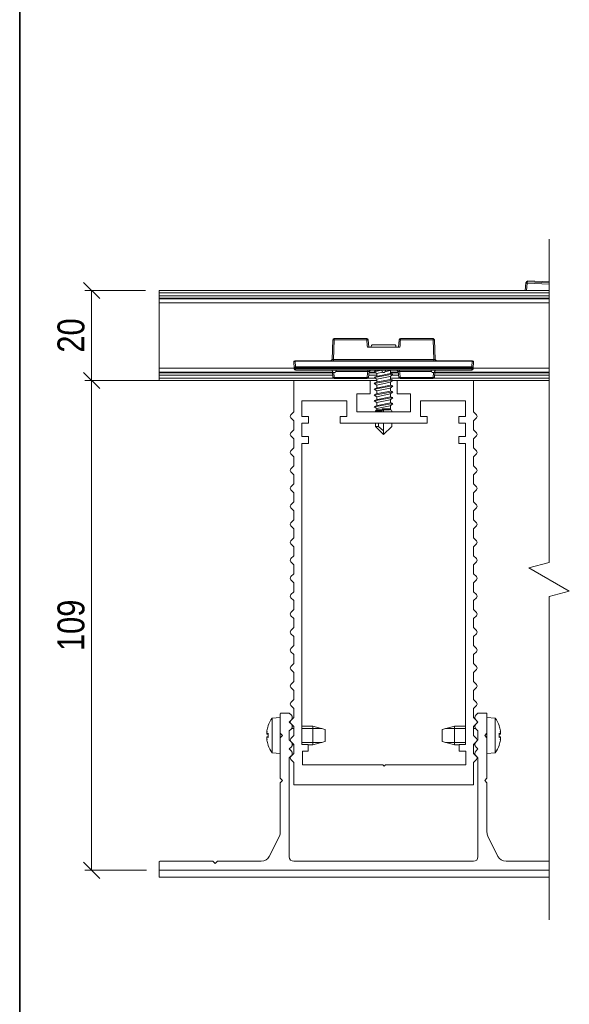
# Model space of a CAD drawing. Header units: millimetres. Extents: x 15 to 3247, y -45 to 876.
# Tile 2 of 13: x 15 to 137, y 234 to 453. Entities that reach past the tile are written whole.
import ezdxf

# ---------------------------------------------------------------- set-up
doc = ezdxf.new("R2010")
doc.units = ezdxf.units.MM
doc.header["$LTSCALE"] = 3
doc.layers.get('0').update_dxf_attribs({"lineweight": 18, "true_color": 0x2a2a2a})
for name, color, linetype, lineweight in [('Border (ISO)', 7, 'Continuous', 35), ('Break Line (ISO)', 7, 'Continuous', 18), ('Dimension (ISO)', 7, 'Continuous', 5), ('Visible (ISO)', 7, 'Continuous', 13), ('Visible Narrow (ISO)', 7, 'Continuous', 5)]:
    doc.layers.add(name, color=color, linetype=linetype, lineweight=lineweight)
doc.styles.add('_Text_Narrow_Small', font='ARIALN.TTF')
doc.dimstyles.new('_Dim-20', dxfattribs={"dimscale": 3, "dimtxt": 2, "dimasz": 1.2, "dimexe": 0.5, "dimexo": 1, "dimgap": 0.5, "dimtad": 1, "dimdec": 1, "dimrnd": 1e-08, "dimdsep": 46, "dimtxsty": '_Text_Narrow_Small', "dimblk": 'OBLIQUE', "dimcen": 0.09, "dimclrd": 256, "dimclre": 256, "dimclrt": 256, "dimadec": 1, "dimazin": 0, "dimtfac": 10, "dimtdec": 0, "dimtmove": 0, "dimatfit": 3, "dimldrblk": 'Filled-1', "dimfxl": 1, "dimtolj": 1, "dimlwd": 0, "dimlwe": 0, "dimarcsym": 0})

# ---------------------------------------------------------------- blocks, each defined once
blk = doc.blocks.new('Borders Border')
at = {"layer": 'Border (ISO)'}
blk.add_line((5, 5), (5, 292), dxfattribs=at)
blk = doc.blocks.new('_Oblique')
at = {"color": 0, "linetype": 'ByBlock', "lineweight": -2}
blk.add_line((-0.5, -0.5), (0.5, 0.5), dxfattribs=at)
blk = doc.blocks.new('*D35')
at = {"layer": 'Defpoints', "color": 0, "transparency": 16777216}
for p in [(76.02, 372.91), (31.02, 263.91), (46.22, 263.91)]:
    blk.add_point(p, dxfattribs=at)
at = {"layer": 'Dimension (ISO)', "lineweight": 0, "transparency": 16777216}
for p, q in [((73.02, 372.91), (29.52, 372.91)), ((31.02, 372.91), (31.02, 263.91)), ((43.22, 263.91), (29.52, 263.91))]:
    blk.add_line(p, q, dxfattribs=at)
at = {"layer": 'Dimension (ISO)', "lineweight": 0, "transparency": 16777216, "xscale": 3.600000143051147, "yscale": 3.600000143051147, "zscale": 3.600000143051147}
for p, rotation in [((31.02, 372.91), 90), ((31.02, 263.91), 270)]:
    blk.add_blockref('_Oblique', p, dxfattribs=dict(at, rotation=rotation))
at = {"layer": 'Dimension (ISO)', "lineweight": 5, "transparency": 16777216, "insert": (26.45, 318.41), "char_height": 6, "attachment_point": 5, "rotation": 90, "style": '_Text_Narrow_Small'}
blk.add_mtext('\\A1;109', dxfattribs=at)
blk = doc.blocks.new('Filled-1')
at = {"color": 0}
for p, q in [((0, 0), (-1, 0.167)), ((-1, 0.167), (-1, -0.167)), ((-1, 0), (0, 0)), ((-1, -0.167), (0, 0))]:
    blk.add_line(p, q, dxfattribs=at)
at = {"color": 0, "flags": 128}
blk.add_lwpolyline([(-1, -0.167), (0, 0), (-1, 0.167), (-1, -0.167)], dxfattribs=at)
at = {"color": 0}
blk.add_solid([(-1, -0.167), (0, 0), (-1, 0.167), (-1, -0.167)], dxfattribs=at)
blk = doc.blocks.new('*D37')
at = {"layer": 'Defpoints', "color": 0, "transparency": 16777216}
for p in [(46.02, 392.91), (31.02, 372.91), (76.02, 372.91)]:
    blk.add_point(p, dxfattribs=at)
at = {"layer": 'Dimension (ISO)', "lineweight": 0, "transparency": 16777216}
for p, q in [((43.02, 392.91), (29.52, 392.91)), ((31.02, 392.91), (31.02, 372.91)), ((73.02, 372.91), (29.52, 372.91))]:
    blk.add_line(p, q, dxfattribs=at)
at = {"layer": 'Dimension (ISO)', "lineweight": 0, "transparency": 16777216, "xscale": 3.600000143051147, "yscale": 3.600000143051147, "zscale": 3.600000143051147}
for p, rotation in [((31.02, 392.91), 90), ((31.02, 372.91), 270)]:
    blk.add_blockref('_Oblique', p, dxfattribs=dict(at, rotation=rotation))
at = {"layer": 'Dimension (ISO)', "lineweight": 5, "transparency": 16777216, "insert": (26.45, 382.91), "char_height": 6, "attachment_point": 5, "rotation": 90, "style": '_Text_Narrow_Small'}
blk.add_mtext('\\A1;20', dxfattribs=at)

msp = doc.modelspace()

# ---------------------------------------------------------------- linework, layer by layer
at = {"layer": 'Break Line (ISO)', "flags": 128}
msp.add_lwpolyline([(132.847, 252.883), (132.847, 324.808), (137.347, 326.014), (128.347, 331.21), (132.847, 332.416), (132.847, 404.34)], dxfattribs=at)
at = {"layer": 'Visible (ISO)'}
for p, q in [((127.689, 394.593), (127.524, 392.908)), ((127.833, 394.912), (127.723, 394.705)), ((132.847, 394.815), (128.114, 395.071)), ((46.018, 392.908), (132.847, 392.908)), ((46.018, 392.908), (46.018, 392.408)), ((46.018, 391.7), (46.018, 392.408)), ((46.018, 391.7), (46.018, 391.201)), ((46.018, 391.047), (46.018, 391.201)), ((46.018, 390.211), (46.018, 391.047)), ((46.018, 391.047), (132.847, 391.047)), ((46.018, 375.606), (46.018, 390.211)), ((46.018, 390.211), (132.847, 390.211)), ((84.72, 381.921), (84.531, 377.595)), ((92.274, 382.208), (85.019, 382.208)), ((92.573, 381.933), (92.708, 380.308)), ((92.573, 381.933), (92.708, 380.308)), ((99.328, 380.308), (99.463, 381.933)), ((107.017, 382.208), (99.762, 382.208)), ((107.506, 377.595), (107.317, 381.921)), ((92.409, 380.308), (95.833, 380.308)), ((93.668, 380.861), (98.368, 380.861)), ((96.204, 380.308), (99.628, 380.308)), ((76.032, 376.995), (76.089, 375.682)), ((115.705, 377.308), (76.332, 377.308)), ((115.947, 375.682), (116.005, 376.995)), ((46.018, 374.77), (46.018, 375.606)), ((46.018, 375.606), (76.093, 375.606)), ((46.018, 374.616), (46.018, 374.77)), ((46.018, 374.77), (84.629, 374.77)), ((76.089, 375.682), (76.097, 375.495)), ((76.397, 375.208), (115.639, 375.208)), ((84.518, 375.208), (84.807, 374.708)), ((84.622, 374.921), (84.68, 373.595)), ((85.23, 374.708), (84.807, 374.708)), ((85.518, 375.208), (85.23, 374.708)), ((92.761, 374.934), (92.647, 373.583)), ((92.762, 374.934), (92.648, 373.583)), ((92.748, 374.77), (94.068, 374.77)), ((93.059, 375.208), (92.761, 374.934)), ((93.061, 375.208), (92.762, 374.934)), ((95.545, 375.164), (93.941, 374.856)), ((94.518, 374.465), (93.941, 374.856)), ((94.004, 374.946), (94.632, 375.167)), ((94.518, 375.208), (94.518, 375.126)), ((95.767, 374.776), (94.518, 374.486)), ((94.638, 375.167), (94.773, 375.208)), ((95.518, 375.208), (95.807, 374.708)), ((96.23, 374.708), (95.807, 374.708)), ((96.518, 375.208), (96.23, 374.708)), ((97.48, 375.094), (96.31, 374.852)), ((97.655, 375.208), (97.487, 375.094)), ((97.518, 375.115), (97.518, 374.436)), ((97.518, 374.77), (99.289, 374.77)), ((99.275, 374.934), (98.976, 375.208)), ((99.275, 374.934), (98.977, 375.208)), ((99.389, 373.583), (99.275, 374.934)), ((99.275, 374.934), (99.275, 374.934)), ((106.518, 375.208), (106.807, 374.708)), ((107.23, 374.708), (106.807, 374.708)), ((107.518, 375.208), (107.23, 374.708)), ((107.356, 373.595), (107.414, 374.921)), ((107.407, 374.77), (132.847, 374.77)), ((115.939, 375.495), (115.947, 375.682)), ((115.944, 375.606), (132.847, 375.606)), ((46.018, 374.616), (46.018, 374.116)), ((46.018, 373.408), (46.018, 374.116)), ((46.018, 373.408), (46.018, 372.908)), ((46.018, 372.908), (76.018, 372.908)), ((76.018, 372.908), (76.018, 365.908)), ((93.018, 372.908), (76.018, 372.908)), ((84.98, 373.308), (92.349, 373.308)), ((93.018, 369.908), (93.018, 372.908)), ((93.018, 372.908), (94.518, 372.908)), ((94.518, 373.165), (93.941, 373.556)), ((98.031, 372.996), (93.941, 372.256)), ((98.024, 374.296), (93.95, 373.556)), ((94.004, 373.646), (94.632, 373.867)), ((94.004, 372.346), (94.632, 372.567)), ((94.518, 374.486), (94.518, 373.826)), ((94.518, 373.186), (94.518, 372.526)), ((97.482, 373.794), (94.519, 373.186)), ((97.484, 372.494), (94.522, 371.886)), ((94.64, 373.867), (97.515, 374.436)), ((94.64, 372.567), (97.514, 373.136)), ((98.096, 374.206), (97.487, 373.794)), ((98.096, 372.906), (97.487, 372.494)), ((97.518, 374.476), (98.032, 374.296)), ((97.518, 373.815), (97.518, 373.136)), ((97.518, 373.176), (98.032, 372.996)), ((97.518, 372.515), (97.518, 371.836)), ((98.099, 372.908), (99.018, 372.908)), ((99.018, 372.908), (99.018, 369.908)), ((116.018, 372.908), (99.018, 372.908)), ((99.688, 373.308), (107.056, 373.308)), ((116.018, 365.908), (116.018, 372.908)), ((116.018, 372.908), (132.847, 372.908)), ((94.518, 371.865), (93.941, 372.256)), ((94.518, 370.565), (93.941, 370.956)), ((98.031, 370.396), (93.945, 369.656)), ((98.024, 371.696), (93.948, 370.956)), ((94.004, 371.046), (94.632, 371.267)), ((94.518, 371.886), (94.518, 371.226)), ((94.518, 370.586), (94.518, 369.926)), ((97.487, 371.194), (94.526, 370.586)), ((94.636, 369.967), (97.509, 370.536)), ((94.639, 371.267), (97.51, 371.836)), ((98.096, 371.606), (97.487, 371.194)), ((98.096, 370.306), (97.487, 369.894)), ((97.518, 371.876), (98.032, 371.696)), ((97.518, 371.215), (97.518, 370.536)), ((97.518, 370.576), (98.032, 370.396)), ((77.818, 368.407), (87.818, 368.408)), ((77.818, 364.907), (77.818, 368.407)), ((87.818, 368.408), (87.818, 364.908)), ((90.018, 369.908), (93.018, 369.908)), ((90.018, 365.908), (90.018, 369.908)), ((94.518, 369.265), (93.941, 369.656)), ((94.518, 367.965), (93.941, 368.356)), ((98.025, 369.096), (93.944, 368.356)), ((94.004, 369.746), (94.632, 369.967)), ((94.004, 368.446), (94.632, 368.667)), ((94.518, 369.286), (94.518, 368.626)), ((97.487, 369.894), (94.527, 369.286)), ((97.484, 368.594), (94.527, 367.986)), ((94.634, 368.667), (97.509, 369.236)), ((98.096, 369.006), (97.487, 368.594)), ((97.518, 369.915), (97.518, 369.236)), ((97.518, 369.276), (98.032, 369.096)), ((97.518, 368.615), (97.518, 367.936)), ((99.018, 369.908), (102.018, 369.908)), ((102.018, 369.908), (102.018, 365.908)), ((104.218, 364.908), (104.218, 368.408)), ((104.218, 368.408), (114.218, 368.407)), ((114.218, 368.407), (114.218, 364.907)), ((76.018, 365.908), (75.38, 365.257)), ((102.018, 365.908), (90.018, 365.908)), ((94.518, 366.665), (93.941, 367.056)), ((98.028, 367.796), (93.949, 367.056)), ((94.004, 367.146), (94.632, 367.367)), ((94.218, 366.161), (94.218, 365.908)), ((94.418, 366.361), (95, 366.361)), ((94.518, 367.986), (94.518, 367.326)), ((94.518, 366.686), (94.518, 366.561)), ((94.518, 366.361), (94.518, 366.561)), ((97.482, 367.294), (94.524, 366.686)), ((94.632, 367.367), (97.513, 367.936)), ((95, 366.361), (95.358, 366.361)), ((95.358, 366.361), (95.663, 366.161)), ((95.861, 366.361), (95.663, 366.561)), ((95.663, 366.161), (95.663, 366.561)), ((97.318, 366.361), (95.861, 366.361)), ((96.018, 365.908), (96.018, 366.361)), ((98.096, 367.706), (97.487, 367.294)), ((97.518, 367.976), (98.032, 367.796)), ((97.518, 367.315), (97.518, 366.561)), ((97.518, 366.361), (97.518, 366.561)), ((97.518, 366.361), (97.618, 366.361)), ((97.818, 366.161), (97.818, 365.908)), ((116.657, 365.257), (116.018, 365.908)), ((75.381, 364.556), (76.018, 363.908)), ((76.018, 363.908), (76.018, 361.908)), ((79.318, 364.907), (77.818, 364.907)), ((79.318, 363.408), (79.318, 364.907)), ((87.818, 364.908), (86.318, 364.908)), ((86.318, 364.908), (86.318, 363.408)), ((105.718, 364.908), (104.218, 364.908)), ((105.718, 363.408), (105.718, 364.908)), ((114.218, 364.907), (112.718, 364.907)), ((112.718, 364.907), (112.718, 363.408)), ((116.018, 363.908), (116.656, 364.556)), ((116.018, 361.908), (116.018, 363.908)), ((76.018, 361.908), (75.38, 361.257)), ((77.818, 360.408), (77.818, 363.408)), ((77.818, 363.408), (79.318, 363.408)), ((86.318, 363.408), (105.718, 363.408)), ((94.218, 363.408), (94.218, 362.661)), ((94.218, 362.661), (94.873, 362.661)), ((94.218, 362.661), (96.018, 360.861)), ((94.873, 362.661), (96.018, 361.71)), ((96.018, 361.71), (96.018, 363.408)), ((97.818, 362.661), (96.018, 360.861)), ((96.018, 361.71), (96.018, 360.861)), ((97.818, 363.408), (97.818, 362.661)), ((112.718, 363.408), (114.218, 363.408)), ((114.218, 363.408), (114.218, 360.408)), ((116.657, 361.257), (116.018, 361.908)), ((75.381, 360.556), (76.018, 359.908)), ((76.018, 359.908), (76.018, 357.908)), ((79.318, 360.408), (77.818, 360.408)), ((79.318, 358.908), (79.318, 360.408)), ((114.218, 360.408), (112.718, 360.408)), ((112.718, 360.408), (112.718, 358.908)), ((116.018, 359.908), (116.656, 360.556)), ((116.018, 357.908), (116.018, 359.908)), ((76.018, 357.908), (75.38, 357.257)), ((77.818, 291.908), (77.818, 358.908)), ((77.818, 358.908), (79.318, 358.908)), ((112.718, 358.908), (114.218, 358.908)), ((114.218, 358.908), (114.218, 291.908)), ((116.657, 357.257), (116.018, 357.908)), ((75.381, 356.556), (76.018, 355.908)), ((76.018, 355.908), (76.018, 353.908)), ((116.018, 355.908), (116.656, 356.556)), ((116.018, 353.908), (116.018, 355.908)), ((76.018, 353.908), (75.38, 353.257)), ((116.657, 353.257), (116.018, 353.908)), ((75.381, 352.556), (76.018, 351.908)), ((76.018, 351.908), (76.018, 349.908)), ((116.018, 351.908), (116.656, 352.556)), ((116.018, 349.908), (116.018, 351.908)), ((76.018, 349.908), (75.38, 349.257)), ((75.381, 348.556), (76.018, 347.908)), ((116.657, 349.257), (116.018, 349.908)), ((116.018, 347.908), (116.656, 348.556)), ((76.018, 347.908), (76.018, 345.908)), ((116.018, 345.908), (116.018, 347.908)), ((76.018, 345.908), (75.38, 345.257)), ((75.381, 344.556), (76.018, 343.908)), ((116.657, 345.257), (116.018, 345.908)), ((116.018, 343.908), (116.656, 344.556)), ((76.018, 341.908), (75.38, 341.257)), ((76.018, 343.908), (76.018, 341.908)), ((116.018, 341.908), (116.018, 343.908)), ((116.657, 341.257), (116.018, 341.908)), ((75.381, 340.556), (76.018, 339.908)), ((76.018, 339.908), (76.018, 337.908)), ((116.018, 339.908), (116.656, 340.556)), ((116.018, 337.908), (116.018, 339.908)), ((76.018, 337.908), (75.38, 337.257)), ((116.657, 337.257), (116.018, 337.908)), ((75.381, 336.556), (76.018, 335.908)), ((76.018, 335.908), (76.018, 333.908)), ((116.018, 335.908), (116.656, 336.556)), ((116.018, 333.908), (116.018, 335.908)), ((76.018, 333.908), (75.38, 333.257)), ((116.657, 333.257), (116.018, 333.908)), ((75.381, 332.556), (76.018, 331.908)), ((76.018, 331.908), (76.018, 329.908)), ((116.018, 331.908), (116.656, 332.556)), ((116.018, 329.908), (116.018, 331.908)), ((76.018, 329.908), (75.38, 329.257)), ((116.657, 329.257), (116.018, 329.908)), ((75.381, 328.556), (76.018, 327.908)), ((76.018, 327.908), (76.018, 325.908)), ((116.018, 327.908), (116.656, 328.556)), ((116.018, 325.908), (116.018, 327.908)), ((76.018, 325.908), (75.38, 325.257)), ((75.381, 324.556), (76.018, 323.908)), ((116.657, 325.257), (116.018, 325.908)), ((116.018, 323.908), (116.656, 324.556)), ((76.018, 323.908), (76.018, 321.908)), ((116.018, 321.908), (116.018, 323.908)), ((76.018, 321.908), (75.38, 321.257)), ((75.381, 320.556), (76.018, 319.908)), ((76.018, 319.908), (76.018, 317.908)), ((116.657, 321.257), (116.018, 321.908)), ((116.018, 319.908), (116.656, 320.556)), ((116.018, 317.908), (116.018, 319.908)), ((76.018, 317.908), (75.38, 317.257)), ((116.657, 317.257), (116.018, 317.908)), ((75.381, 316.556), (76.018, 315.908)), ((76.018, 315.908), (76.018, 313.908)), ((116.018, 315.908), (116.656, 316.556)), ((116.018, 313.908), (116.018, 315.908)), ((76.018, 313.908), (75.38, 313.257)), ((116.657, 313.257), (116.018, 313.908)), ((75.381, 312.556), (76.018, 311.908)), ((76.018, 311.908), (76.018, 309.908)), ((116.018, 311.908), (116.656, 312.556)), ((116.018, 309.908), (116.018, 311.908)), ((76.018, 309.908), (75.38, 309.257)), ((116.657, 309.257), (116.018, 309.908)), ((75.381, 308.556), (76.018, 307.908)), ((76.018, 307.908), (76.018, 305.908)), ((116.018, 307.908), (116.656, 308.556)), ((116.018, 305.908), (116.018, 307.908)), ((76.018, 305.908), (75.38, 305.257)), ((75.381, 304.556), (76.018, 303.908)), ((116.657, 305.257), (116.018, 305.908)), ((116.018, 303.908), (116.656, 304.556)), ((76.018, 303.908), (76.018, 301.908)), ((116.018, 301.908), (116.018, 303.908)), ((76.018, 301.908), (75.38, 301.257)), ((75.381, 300.556), (76.018, 299.908)), ((116.657, 301.257), (116.018, 301.908)), ((116.018, 299.908), (116.656, 300.556)), ((73.018, 298.708), (73.018, 294.408)), ((75.018, 298.908), (73.218, 298.908)), ((75.453, 298.474), (75.018, 298.908)), ((76.018, 299.908), (76.018, 297.908)), ((116.018, 297.908), (116.018, 299.908)), ((117.018, 298.908), (116.584, 298.474)), ((118.818, 298.908), (117.018, 298.908)), ((119.018, 294.408), (119.018, 298.708)), ((70.287, 296.032), (70.287, 296.013)), ((71.173, 297.747), (73.018, 297.908)), ((71.173, 290.07), (71.173, 297.747)), ((75.018, 296.908), (75.453, 297.343)), ((75.453, 296.474), (75.018, 296.908)), ((76.018, 297.908), (75.38, 297.257)), ((75.381, 296.556), (76.018, 295.908)), ((75.681, 296.008), (75.92, 296.008)), ((76.018, 295.908), (76.018, 293.908)), ((77.818, 296.008), (80.218, 296.008)), ((80.218, 291.808), (80.218, 296.008)), ((83.018, 295.253), (80.218, 296.008)), ((109.018, 295.253), (111.818, 296.008)), ((111.818, 296.008), (111.818, 291.808)), ((114.218, 296.008), (111.818, 296.008)), ((116.657, 297.257), (116.018, 297.908)), ((116.018, 295.908), (116.656, 296.556)), ((116.018, 293.908), (116.018, 295.908)), ((116.356, 296.008), (116.117, 296.008)), ((116.584, 297.343), (117.018, 296.908)), ((117.018, 296.908), (116.584, 296.474)), ((120.864, 297.747), (119.018, 297.908)), ((120.864, 297.747), (120.864, 290.07)), ((121.749, 296.013), (121.749, 296.032)), ((69.984, 294.611), (70.01, 294.954)), ((69.984, 294.611), (70.003, 294.61)), ((70.01, 294.214), (69.984, 294.502)), ((69.984, 293.314), (70.01, 293.602)), ((70.001, 294.21), (70.287, 294.185)), ((70.001, 293.607), (70.287, 293.632)), ((70.287, 294.381), (70.299, 294.393)), ((70.287, 294.381), (70.287, 293.435)), ((73.018, 294.408), (73.518, 293.908)), ((73.018, 293.408), (73.018, 294.408)), ((73.518, 293.908), (73.018, 293.408)), ((75.018, 294.908), (75.453, 295.343)), ((75.018, 292.908), (75.018, 294.908)), ((76.018, 293.908), (75.38, 293.257)), ((83.018, 295.253), (83.018, 292.563)), ((109.018, 292.563), (109.018, 295.253)), ((116.657, 293.257), (116.018, 293.908)), ((116.584, 295.343), (117.018, 294.908)), ((117.018, 294.908), (117.018, 292.908)), ((118.518, 293.908), (119.018, 294.408)), ((119.018, 293.408), (118.518, 293.908)), ((119.018, 294.408), (119.018, 293.408)), ((121.737, 294.393), (121.749, 294.381)), ((121.749, 293.435), (121.749, 294.381)), ((122.035, 294.21), (121.749, 294.185)), ((122.035, 293.607), (121.749, 293.632)), ((122.026, 294.954), (122.053, 294.611)), ((122.053, 294.502), (122.026, 294.214)), ((122.026, 293.602), (122.053, 293.314)), ((122.053, 294.611), (122.033, 294.61)), ((69.984, 293.205), (70.003, 293.207)), ((70.01, 292.863), (69.984, 293.205)), ((70.299, 293.423), (70.287, 293.435)), ((70.287, 291.803), (70.287, 291.785)), ((73.018, 293.408), (73.018, 284.408)), ((75.453, 292.474), (75.018, 292.908)), ((75.381, 292.556), (76.018, 291.908)), ((75.681, 291.808), (76.018, 291.808)), ((76.018, 291.908), (76.018, 289.908)), ((79.214, 291.908), (77.818, 291.908)), ((79.214, 290.408), (79.214, 291.908)), ((79.214, 291.808), (80.218, 291.808)), ((83.018, 292.563), (80.218, 291.808)), ((109.018, 292.563), (111.818, 291.808)), ((112.823, 291.808), (111.818, 291.808)), ((114.218, 291.908), (112.823, 291.908)), ((112.823, 291.908), (112.823, 290.408)), ((116.018, 291.908), (116.656, 292.556)), ((116.018, 289.908), (116.018, 291.908)), ((116.356, 291.808), (116.018, 291.808)), ((117.018, 292.908), (116.584, 292.474)), ((119.018, 284.408), (119.018, 293.408)), ((121.749, 293.435), (121.737, 293.423)), ((121.749, 291.785), (121.749, 291.803)), ((122.053, 293.205), (122.026, 292.863)), ((122.053, 293.205), (122.033, 293.207)), ((71.173, 290.07), (73.018, 289.908)), ((75.018, 290.908), (75.453, 291.343)), ((75.453, 290.474), (75.018, 290.908)), ((75.018, 288.908), (75.453, 289.343)), ((76.018, 289.908), (75.38, 289.257)), ((77.917, 287.408), (77.917, 290.408)), ((77.917, 290.408), (79.214, 290.408)), ((112.823, 290.408), (114.317, 290.408)), ((114.317, 290.408), (114.317, 287.408)), ((116.657, 289.257), (116.018, 289.908)), ((116.584, 291.343), (117.018, 290.908)), ((117.018, 290.908), (116.584, 290.474)), ((116.584, 289.343), (117.018, 288.908)), ((120.864, 290.07), (119.018, 289.908)), ((75.018, 266.908), (75.018, 288.908)), ((75.381, 288.556), (76.018, 287.908)), ((76.018, 287.908), (76.018, 282.908)), ((95.864, 287.408), (77.917, 287.408)), ((96.166, 287.106), (95.864, 287.408)), ((96.466, 287.406), (96.166, 287.106)), ((114.317, 287.408), (96.466, 287.406)), ((116.018, 287.908), (116.656, 288.556)), ((116.018, 282.908), (116.018, 287.908)), ((117.018, 288.908), (117.018, 266.908)), ((73.018, 284.408), (73.518, 283.908)), ((73.518, 283.908), (73.018, 283.408)), ((73.018, 283.408), (73.018, 272.38)), ((76.018, 282.908), (116.018, 282.908)), ((118.518, 283.908), (119.018, 284.408)), ((119.018, 283.408), (118.518, 283.908)), ((119.018, 272.38), (119.018, 283.408)), ((70.571, 267.014), (72.807, 271.486)), ((119.229, 271.486), (121.465, 267.014)), ((46.018, 265.708), (46.018, 264.108)), ((58.018, 265.908), (46.218, 265.908)), ((58.518, 265.408), (58.018, 265.908)), ((59.018, 265.908), (58.518, 265.408)), ((68.782, 265.908), (59.018, 265.908)), ((116.018, 265.908), (76.018, 265.908)), ((132.847, 265.908), (123.254, 265.908)), ((46.018, 263.908), (46.018, 262.408)), ((46.018, 263.908), (132.847, 263.908)), ((46.218, 263.908), (132.847, 263.908)), ((132.847, 262.408), (46.018, 262.408))]:
    msp.add_line(p, q, dxfattribs=at)
for centre, radius, start, end in [((127.988, 394.564), 0.3, 152.01299, 174.4089), ((128.098, 394.771), 0.3, 86.90715, 152.01299), ((85.019, 381.908), 0.3, 90, 177.5), ((92.274, 381.908), 0.3, 6.32368, 90), ((99.762, 381.908), 0.3, 90, 173.67632), ((107.017, 381.908), 0.3, 2.5, 90), ((93.668, 380.461), 0.4, 90, 202.48166), ((98.368, 380.461), 0.4, 337.51834, 90), ((76.332, 377.008), 0.3, 90, 182.5), ((84.231, 377.608), 0.3, 270, 357.5), ((107.805, 377.608), 0.3, 182.5, 270), ((115.705, 377.008), 0.3, 357.5, 90), ((76.397, 375.508), 0.3, 182.5, 270), ((84.323, 374.908), 0.3, 2.5, 90), ((107.714, 374.908), 0.3, 90, 177.5), ((115.639, 375.508), 0.3, 270, 357.5), ((84.98, 373.608), 0.3, 182.5, 270), ((92.349, 373.608), 0.3, 270, 353.75037), ((99.688, 373.608), 0.3, 186.24963, 270), ((107.056, 373.608), 0.3, 270, 357.5), ((94.418, 366.161), 0.2, 90, 180), ((97.318, 366.561), 0.2, 270, 0), ((97.618, 366.161), 0.2, 0, 90), ((75.737, 364.907), 0.5, 135.58011, 224.5354), ((116.299, 364.907), 0.5, 315.4646, 44.41989), ((75.737, 360.907), 0.5, 135.58011, 224.5354), ((116.299, 360.907), 0.5, 315.4646, 44.41989), ((75.737, 356.907), 0.5, 135.58011, 224.5354), ((116.299, 356.907), 0.5, 315.4646, 44.41989), ((75.737, 352.907), 0.5, 135.58011, 224.5354), ((116.299, 352.907), 0.5, 315.4646, 44.41989), ((75.737, 348.907), 0.5, 135.58011, 224.5354), ((116.299, 348.907), 0.5, 315.4646, 44.41989), ((75.737, 344.907), 0.5, 135.58011, 224.5354), ((116.299, 344.907), 0.5, 315.4646, 44.41989), ((75.737, 340.907), 0.5, 135.58011, 224.5354), ((116.299, 340.907), 0.5, 315.4646, 44.41989), ((75.737, 336.907), 0.5, 135.58011, 224.5354), ((116.299, 336.907), 0.5, 315.4646, 44.41989), ((75.737, 332.907), 0.5, 135.58011, 224.5354), ((116.299, 332.907), 0.5, 315.4646, 44.41989), ((75.737, 328.907), 0.5, 135.58011, 224.5354), ((116.299, 328.907), 0.5, 315.4646, 44.41989), ((75.737, 324.907), 0.5, 135.58011, 224.5354), ((116.299, 324.907), 0.5, 315.4646, 44.41989), ((75.737, 320.907), 0.5, 135.58011, 224.5354), ((116.299, 320.907), 0.5, 315.4646, 44.41989), ((75.737, 316.907), 0.5, 135.58011, 224.5354), ((116.299, 316.907), 0.5, 315.4646, 44.41989), ((75.737, 312.907), 0.5, 135.58011, 224.5354), ((116.299, 312.907), 0.5, 315.4646, 44.41989), ((75.737, 308.907), 0.5, 135.58011, 224.5354), ((116.299, 308.907), 0.5, 315.4646, 44.41989), ((75.737, 304.907), 0.5, 135.58011, 224.5354), ((116.299, 304.907), 0.5, 315.4646, 44.41989), ((75.737, 300.907), 0.5, 135.58011, 224.5354), ((116.299, 300.907), 0.5, 315.4646, 44.41989), ((73.218, 298.708), 0.2, 90, 180), ((74.887, 297.908), 0.8, 315, 45), ((117.15, 297.908), 0.8, 135, 225), ((118.818, 298.708), 0.2, 0, 90), ((70.493, 296.032), 0.206, 160.28253, 180), ((76.418, 293.908), 6.5, 143.80437, 160.28253), ((75.737, 296.907), 0.5, 135.58011, 224.5354), ((74.887, 295.908), 0.8, 315, 45), ((117.15, 295.908), 0.8, 135, 225), ((116.299, 296.907), 0.5, 315.4646, 44.41989), ((115.618, 293.908), 6.5, 19.71747, 36.19563), ((121.543, 296.032), 0.206, 0, 19.71747), ((70.493, 291.785), 0.206, 180, 199.71747), ((76.418, 293.908), 6.5, 199.71747, 216.19563), ((75.737, 292.907), 0.5, 135.58011, 224.5354), ((74.887, 291.908), 0.8, 315, 45), ((117.15, 291.908), 0.8, 135, 225), ((116.299, 292.907), 0.5, 315.4646, 44.41989), ((115.618, 293.908), 6.5, 323.80437, 340.28253), ((121.543, 291.785), 0.206, 340.28253, 0), ((75.737, 288.907), 0.5, 135.58011, 224.5354), ((74.887, 289.908), 0.8, 315, 45), ((117.15, 289.908), 0.8, 135, 225), ((116.299, 288.907), 0.5, 315.4646, 44.41989), ((71.018, 272.38), 2, 333.43495, 0), ((121.018, 272.38), 2, 180, 206.56505), ((46.218, 265.708), 0.2, 90, 180), ((68.782, 267.908), 2, 270, 333.43495), ((76.018, 266.908), 1, 180, 270), ((116.018, 266.908), 1, 270, 0), ((123.254, 267.908), 2, 206.56505, 270), ((46.218, 264.108), 0.2, 180, 270)]:
    msp.add_arc(centre, radius, start, end, dxfattribs=at)
for centre, major_axis, ratio, start_param, end_param in [((92.274, 381.908), (0.299, 0.024), 0.043475, 0.0001707, 0.0012574), ((99.762, 381.908), (-0.299, 0.024), 0.043475, 6.279221, 6.2819279), ((96.018, 383.297), (2.997, 0), 0.9990482, 4.6505032, 4.7742748), ((92.349, 373.608), (0.299, -0.025), 0.0434692, 6.2820557, 6.2833196), ((99.688, 373.608), (-0.299, -0.025), 0.0434692, 0.0011296, 0.0044641), ((76.379, 293.991), (5.857, 2.782), 0.9791513, 2.3615077, 2.5383223), ((115.658, 293.991), (5.857, -2.782), 0.9791513, 0.6032704, 0.7800849), ((74.879, 291.86), (-4.577, 3.439), 0.554267, 0.163056, 0.235598), ((74.879, 295.615), (-4.251, -3.835), 0.6654232, 5.5109914, 5.5835335), ((69.665, 294.87), (-0.447, 0.222), 0.2991513, 2.5009174, 2.5639629), ((76.379, 293.467), (-6.459, 0.575), 0.1834845, 5.9547712, 6.1315857), ((76.379, 294.35), (-6.459, -0.575), 0.1834845, 0.1515996, 0.3284141), ((115.658, 293.467), (6.459, 0.575), 0.1834845, 0.1515996, 0.3284141), ((115.658, 294.35), (6.459, -0.575), 0.1834845, 5.9547712, 6.1315857), ((117.158, 295.615), (-4.251, 3.835), 0.6654232, 3.8412445, 3.9137865), ((117.158, 291.86), (4.577, 3.439), 0.554267, 6.0475873, 6.1201293), ((122.371, 294.87), (-0.447, -0.222), 0.2991513, 0.5776298, 0.6406753), ((74.879, 292.202), (4.251, -3.835), 0.6654232, 3.8412445, 3.9137865), ((69.665, 292.947), (0.447, 0.222), 0.2991513, 0.5776298, 0.6406753), ((74.879, 295.957), (-4.577, -3.439), 0.554267, 6.0475873, 6.1201293), ((76.379, 293.826), (-5.857, 2.782), 0.9791513, 0.6032704, 0.7800849), ((115.658, 293.826), (-5.857, -2.782), 0.9791513, 2.3615077, 2.5383223), ((117.158, 292.202), (4.251, 3.835), 0.6654232, 5.5109914, 5.5835335), ((117.158, 295.957), (4.577, -3.439), 0.554267, 0.163056, 0.235598), ((122.371, 292.947), (0.447, -0.222), 0.2991513, 2.5009174, 2.5639629)]:
    msp.add_ellipse(centre, major_axis=major_axis, ratio=ratio, start_param=start_param, end_param=end_param, dxfattribs=at)
at = {"layer": 'Visible Narrow (ISO)'}
for p, q in [((127.82, 392.908), (127.982, 394.565)), ((127.982, 394.565), (132.847, 394.302)), ((128.004, 394.863), (128.114, 395.071)), ((132.847, 394.602), (128.004, 394.863)), ((128.114, 395.071), (132.847, 394.815)), ((46.018, 392.408), (132.847, 392.408)), ((46.018, 391.7), (132.847, 391.7)), ((46.018, 391.201), (132.847, 391.201)), ((84.83, 377.595), (85.019, 381.921)), ((85.019, 382.208), (85.019, 381.921)), ((85.019, 381.921), (92.274, 381.921)), ((92.274, 381.921), (92.274, 382.208)), ((99.762, 382.208), (99.762, 381.921)), ((99.762, 381.921), (107.017, 381.921)), ((107.017, 381.921), (107.017, 382.208)), ((107.017, 381.921), (107.206, 377.595)), ((95.833, 380.308), (96.204, 380.308)), ((76.332, 377.308), (76.332, 377.216)), ((76.389, 375.902), (76.332, 377.216)), ((76.332, 377.216), (115.705, 377.216)), ((84.83, 377.595), (84.83, 377.308)), ((107.206, 377.595), (84.83, 377.595)), ((107.206, 377.308), (107.206, 377.595)), ((115.705, 377.216), (115.647, 375.902)), ((115.705, 377.216), (115.705, 377.308)), ((76.389, 375.902), (76.389, 375.682)), ((115.647, 375.902), (76.389, 375.902)), ((76.389, 375.682), (115.647, 375.682)), ((76.397, 375.495), (76.389, 375.682)), ((76.397, 375.495), (76.397, 375.208)), ((115.639, 375.495), (76.397, 375.495)), ((84.98, 373.595), (84.931, 374.708)), ((85.353, 374.921), (92.461, 374.921)), ((92.461, 374.921), (92.461, 375.208)), ((92.461, 374.921), (92.761, 374.934)), ((92.761, 374.933), (92.762, 374.934)), ((99.275, 374.934), (99.576, 374.921)), ((99.275, 374.934), (99.275, 374.934)), ((99.576, 375.208), (99.576, 374.921)), ((99.576, 374.921), (106.684, 374.921)), ((107.105, 374.708), (107.056, 373.595)), ((115.647, 375.682), (115.639, 375.495)), ((115.639, 375.208), (115.639, 375.495)), ((115.647, 375.682), (115.647, 375.902)), ((46.018, 374.616), (84.636, 374.616)), ((46.018, 374.116), (84.658, 374.116)), ((46.018, 373.408), (84.756, 373.408)), ((92.349, 373.595), (84.98, 373.595)), ((84.98, 373.595), (84.98, 373.308)), ((92.349, 373.308), (92.349, 373.595)), ((92.572, 373.408), (94.16, 373.408)), ((92.692, 374.116), (94.518, 374.116)), ((92.735, 374.616), (94.296, 374.616)), ((97.518, 374.616), (99.302, 374.616)), ((97.518, 373.408), (99.464, 373.408)), ((97.962, 374.116), (99.344, 374.116)), ((107.056, 373.595), (99.688, 373.595)), ((99.688, 373.595), (99.688, 373.308)), ((107.056, 373.308), (107.056, 373.595)), ((107.28, 373.408), (132.847, 373.408)), ((107.379, 374.116), (132.847, 374.116)), ((107.401, 374.616), (132.847, 374.616)), ((94.873, 366.161), (94.218, 366.161)), ((95.663, 366.161), (94.873, 366.161)), ((94.873, 366.161), (94.873, 365.908)), ((95.663, 366.561), (97.518, 366.561)), ((94.873, 363.408), (94.873, 362.661)), ((70.299, 296.101), (70.299, 296.047)), ((121.737, 296.047), (121.737, 296.101)), ((70.01, 294.214), (70.287, 294.19)), ((70.01, 293.602), (70.287, 293.626)), ((70.299, 294.393), (70.299, 293.423)), ((76.018, 295.463), (75.552, 295.463)), ((82.239, 295.463), (77.818, 295.463)), ((114.218, 295.463), (109.797, 295.463)), ((116.485, 295.463), (116.018, 295.463)), ((121.737, 293.423), (121.737, 294.393)), ((122.026, 294.214), (121.749, 294.19)), ((122.026, 293.602), (121.749, 293.626)), ((70.299, 291.77), (70.299, 291.715)), ((75.552, 292.353), (75.58, 292.353)), ((77.818, 292.353), (82.239, 292.353)), ((109.797, 292.353), (114.218, 292.353)), ((116.456, 292.353), (116.485, 292.353)), ((121.737, 291.715), (121.737, 291.77))]:
    msp.add_line(p, q, dxfattribs=at)
for centre, major_axis, ratio, start_param, end_param in [((127.988, 394.564), (-0.299, 0.029), 0.0001159, 4.732143, 6.2830316), ((127.988, 394.564), (-0.265, 0.141), 0.9988945, 5.1472965, 6.2831853), ((128.098, 394.771), (-0.265, 0.141), 0.9988945, 5.1472965, 6.2831853), ((127.988, 394.564), (0.016, 0.3), 0.0198057, 0.0426531, 1.5698162), ((128.098, 394.771), (0.016, 0.3), 0.0198057, 0, 0.0426531), ((85.019, 381.908), (-0.3, 0.013), 0.043578, 4.7142916, 6.2831853), ((92.274, 381.908), (0.299, 0.024), 0.043475, 0.0039465, 1.5672472), ((628.955, 425.636), (-538.462, 0), 0.9990482, 0.0813511, 0.08436), ((92.274, 381.908), (0.299, 0.024), 0.043475, 6.2160562, 6.283356), ((99.762, 381.908), (-0.299, 0.024), 0.043475, 4.7159381, 6.2819279), ((99.762, 381.908), (-0.299, 0.024), 0.043475, 6.2819279, 6.3072322), ((-436.919, 425.636), (538.462, 0), 0.9990482, 6.1988253, 6.2018342), ((107.017, 381.908), (0.3, 0.013), 0.043578, 0, 1.5688937), ((76.332, 377.008), (-0.3, -0.013), 0.6911694, 4.682221, 6.2831853), ((84.832, 377.608), (-0.301, -0.013), 0.0432476, 6.2794017, 7.8482954), ((107.205, 377.608), (-0.301, 0.013), 0.0432476, 1.5764826, 3.1453762), ((115.705, 377.008), (0.3, -0.013), 0.6911694, 0, 1.6009643), ((76.389, 375.695), (-0.3, -0.013), 0.6911694, 4.682221, 6.2831853), ((76.389, 375.695), (-0.3, -0.013), 0.043578, 0, 1.5688937), ((76.397, 375.508), (-0.3, -0.013), 0.043578, 0, 1.5688937), ((84.923, 374.908), (0.301, -0.013), 0.0432476, 2.5096669, 3.1453762), ((601.962, 331.242), (-511.374, 0), 0.9990482, 6.1975838, 6.2001888), ((92.945, 374.908), (0, 0.3), 0.807776, 1.4760399, 1.4772379), ((99.091, 374.908), (0, -0.3), 0.807776, 1.6643344, 1.6655527), ((-409.926, 331.242), (511.374, 0), 0.9990482, 0.0829965, 0.0856015), ((107.113, 374.908), (0.301, 0.013), 0.0432476, 6.2794017, 6.9151111), ((115.639, 375.508), (0.3, -0.013), 0.043578, 4.7142916, 6.2831853), ((115.647, 375.695), (0.3, -0.013), 0.6911694, 0, 1.6009643), ((115.647, 375.695), (0.3, -0.013), 0.043578, 4.7142916, 6.2831853), ((84.98, 373.608), (-0.3, -0.013), 0.043578, 0, 1.5688937), ((92.349, 373.608), (0.299, -0.025), 0.0434692, 4.7160094, 6.2787387), ((92.349, 373.608), (0.299, -0.025), 0.0434692, 0.0001343, 0.0676288), ((99.688, 373.608), (-0.299, -0.025), 0.0434692, 0.0011296, 1.5671759), ((99.688, 373.608), (-0.299, -0.025), 0.0434692, 6.2587195, 6.2843149), ((107.056, 373.608), (0.3, -0.013), 0.043578, 4.7142916, 6.2831853), ((95, 366.161), (0, 0.2), 0.6363636, 0, 1.5707963)]:
    msp.add_ellipse(centre, major_axis=major_axis, ratio=ratio, start_param=start_param, end_param=end_param, dxfattribs=at)

# ---------------------------------------------------------------- block references
at = {"xscale": 3, "yscale": 3, "zscale": 3}
msp.add_blockref('Borders Border', (0, 0), dxfattribs=at)

# ---------------------------------------------------------------- dimensions: what is measured, and where the dimension line sits
at = {"layer": 'Dimension (ISO)', "lineweight": 5}
for base, p1, p2, angle, picture, middle in [((31.018, 372.908), (46.018, 392.908), (76.018, 372.908), 270, '*D37', (31.018, 382.908)), ((31.018, 263.908), (76.018, 372.908), (46.218, 263.908), 90, '*D35', (31.018, 318.408))]:
    dim = msp.add_linear_dim(base=base, p1=p1, p2=p2, angle=angle, dimstyle='_Dim-20', override={"dimgap": 0.5, "dimdec": 1, "dimtol": 0, "dimlim": 0, "dimtp": 0, "dimtm": 0, "dimtdec": 0, "dimtofl": 0, "dimatfit": 1}, dxfattribs=at)
    dim.commit()
    dim.dimension.update_dxf_attribs({"geometry": picture, "text_midpoint": middle, "dimtype": 160})

doc.saveas('drawing.dxf')
